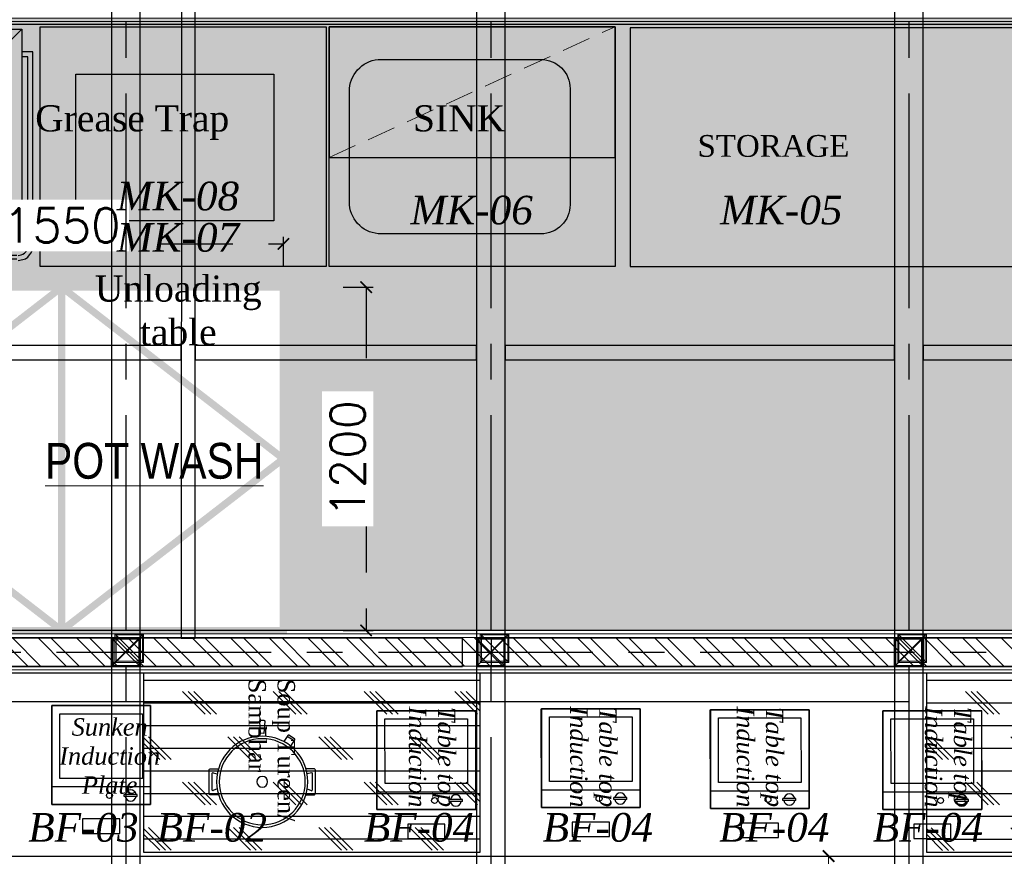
# Model space of a CAD drawing. Header units: inches. Extents: x -1008743 to -388065, y -1380311 to -642022.
# Tile 65 of 85: x -520723 to -517280, y -667463 to -664538. Entities that reach past the tile are written whole.
import ezdxf
from ezdxf.xclip import XClip

# ---------------------------------------------------------------- set-up
doc = ezdxf.new("R2010")
doc.units = ezdxf.units.IN
doc.header["$LTSCALE"] = 1000
doc.header["$MEASUREMENT"] = 0
doc.header["$XCLIPFRAME"] = 0
doc.header["$PDMODE"] = 35
for name, pattern in [('CENTER2', [1.125, 0.75, -0.125, 0.125, -0.125]), ('General Arrangement Plan$0$( Hidden )', [0.375, 0.25, -0.125]), ('General Arrangement Plan$1$DASHED', [0.75, 0.5, -0.25]), ('HIDDEN', [0.375, 0.25, -0.125])]:
    doc.linetypes.add(name, pattern=pattern)
for name, color, linetype, lineweight in [('2020 HVAC TRAP DOOR', 155, 'HIDDEN', 15), ('General Arrangement Plan$0$DIM', 7, 'Continuous', 13), ('General Arrangement Plan$0$TEXT', 7, 'Continuous', 5), ('General Arrangement Plan$1$01_WALL-INTERNAL', 250, 'Continuous', 13), ('General Arrangement Plan$1$A-HATCH', 15, 'Continuous', 0), ('General Arrangement Plan$1$Finishes', 5, 'Continuous', 13), ('General Arrangement Plan$1$PLASTER', 252, 'Continuous', 13), ('General Arrangement Plan$1$TILES', 104, 'Continuous', 9), ('General Arrangement Plan$1$TXT', 6, 'Continuous', 20), ('General Arrangement Plan$1$WALL NEW', 6, 'Continuous', 13)]:
    doc.layers.add(name, color=color, linetype=linetype, lineweight=lineweight)
for name, color, linetype in [('A-ANNO-DIMS-30', 7, 'Continuous'), ('Elevation hatch', 7, 'Continuous'), ('General Arrangement Plan$1$Equipment', 5, 'Continuous'), ('General Arrangement Plan$1$Equipment Name', 7, 'Continuous'), ('IFF-35 HEAVY', 100, 'Continuous'), ('M-HVAC-INSULATION', 7, 'Continuous')]:
    doc.layers.add(name, color=color, linetype=linetype)
doc.layers.add('General Arrangement Plan$1$MS', color=7, linetype='Continuous', lineweight=0, true_color=0x3c5977)
doc.styles.add('General Arrangement Plan$1$Standard', font='ARIALN.TTF')
doc.styles.add('General Arrangement Plan$1$style 2', font='arial.ttf', dxfattribs={"height": 25})
doc.styles.add('General Arrangement Plan$1$style12', font='BOOKOSI.TTF')
doc.styles.get("Standard").update_dxf_attribs({"font": 'txt.shx'})
doc.dimstyles.new('General Arrangement Plan$1$TFS-Dim', dxfattribs={"dimtxt": 120, "dimasz": 40, "dimexe": 25, "dimexo": 25, "dimgap": 4.5, "dimtad": 1, "dimdec": 0, "dimzin": 0, "dimdsep": 46, "dimtxsty": 'General Arrangement Plan$1$Standard', "dimblk": 'General Arrangement Plan$1$_ArchTick', "dimcen": 0.09, "dimdle": 2, "dimclrd": 256, "dimclre": 8, "dimadec": 0, "dimazin": 0, "dimtfac": 1, "dimtdec": 0, "dimtofl": 0, "dimtmove": 1, "dimatfit": 3, "dimfxl": 1, "dimtolj": 1, "dimtzin": 0, "dimlwd": -1, "dimlwe": -1, "dimarcsym": 0})
doc.dimstyles.new('TFS-Dim', dxfattribs={"dimtxt": 120, "dimasz": 40, "dimexe": 25, "dimexo": 25, "dimgap": 4.5, "dimtad": 1, "dimdec": 0, "dimzin": 0, "dimdsep": 46, "dimtxsty": 'Standard', "dimblk": 'ARCHTICK', "dimcen": 0.09, "dimdle": 2, "dimclrd": 256, "dimclre": 8, "dimadec": 0, "dimazin": 0, "dimtfac": 1, "dimtdec": 0, "dimtofl": 0, "dimtmove": 1, "dimatfit": 3, "dimfxl": 1, "dimtolj": 1, "dimtzin": 0, "dimlwd": -1, "dimlwe": -1, "dimarcsym": 0})

# ---------------------------------------------------------------- blocks, each defined once
blk = doc.blocks.new('General Arrangement Plan$1$A$C6bc40300')
at = {"layer": 'General Arrangement Plan$1$Equipment'}
blk.add_line((-106.3, 143.5, 0), (-82.2, 157.9, 0), dxfattribs=at)
at = {"layer": 'General Arrangement Plan$1$Equipment', "elevation": 0}
blk.add_lwpolyline([(-1.6, 166.6), (9.6, 166.4), (13.7, 207.8, 0.435736), (10.5, 211.4), (-0.2, 211.6, 0.435736), (-3.6, 208.2)], format="xyb", close=True, dxfattribs=at)
at = {"layer": 'General Arrangement Plan$1$Equipment'}
for points in [[(-2.4, 183.9), (-6.6, 184), (-7.3, 156.9)], [(14.9, 156.3), (15.5, 183.5), (11.3, 183.6)]]:
    blk.add_lwpolyline(points, dxfattribs=at)
at = {"layer": 'General Arrangement Plan$1$Equipment', "elevation": 0}
blk.add_lwpolyline([(-94.8, 125.3), (-95.2, 125), (-108.3, 146.9, -0.414214), (-107.4, 150.5), (-87.8, 162.2, -0.414214), (-84.2, 161.3), (-71.3, 139.9)], format="xyb", dxfattribs=at)
at = {"layer": 'General Arrangement Plan$1$Equipment'}
for points in [[(-151.5, -41.3), (-178.5, -40.6, -0.414214), (-183.7, -35.2), (-181.8, 44, -0.414214), (-176.4, 49.2), (-149.3, 48.5)], [(-155.7, -20.5), (-169.4, -26.5, -0.546975), (-173.1, -24), (-171.7, 32.8, -0.484342), (-168.4, 35.3), (-153.8, 31.5)], [(149.3, -48.5), (176.4, -49.2, 0.414214), (181.8, -44), (183.7, 35.2, 0.414214), (178.5, 40.6), (151.5, 41.3)], [(154.5, -28), (167.9, -34.6, 0.546975), (171.7, -32.3), (173.1, 24.5, 0.484342), (169.9, 27.1), (155.2, 24)]]:
    blk.add_lwpolyline(points, format="xyb", dxfattribs=at)
for radius in [157, 18.5]:
    blk.add_circle((0, 0), radius, dxfattribs=at)
at = {"layer": 'General Arrangement Plan$1$Equipment', "color": 252}
blk.add_circle((0, 0), 148.1, dxfattribs=at)
blk = doc.blocks.new('General Arrangement Plan$1$A$C39a67eb1')
at = {"layer": 'General Arrangement Plan$1$Equipment'}
for p, q in [((-312.4, 45.3), (-312.4, 90.7)), ((-312.4, 90.7), (-305.7, 90.7)), ((-305.7, 48.9), (-305.7, 90.7)), ((-305.7, 45.3), (-305.7, 90.7)), ((-312.4, 45.3), (-305.7, 45.3))]:
    blk.add_line(p, q, dxfattribs=at)
at = {"layer": 'General Arrangement Plan$1$Equipment', "linetype": 'General Arrangement Plan$1$DASHED', "ltscale": 100}
for points in [[(-340, -0.4), (-340, 339.6), (0, 340), (0, 0)], [(-340, -0.4), (-340, 339.6), (-278.7, 339.7), (-278.7, -0.3)], [(-250.8, 27.6), (-250.8, 311.8), (-27.8, 312.1), (-27.9, 27.8)]]:
    blk.add_lwpolyline(points, close=True, dxfattribs=at)
at = {"layer": 'General Arrangement Plan$1$Equipment'}
blk.add_lwpolyline([(0, -0.4), (0, 339.6), (-340, 339.6), (-340, -0.4)], close=True, dxfattribs=at)
blk.add_circle((-309.1, 141.3), 10.2, dxfattribs=at)
for start, end in [(100.1366, 259.9648), (280.1366, 79.9648)]:
    blk.add_arc((-309.1, 68), 19.1, start, end, dxfattribs=at)
blk = doc.blocks.new('General Arrangement Plan$1$A$C14e96dd0')
at = {"layer": 'General Arrangement Plan$1$Equipment'}
blk.add_lwpolyline([(-234, 50), (-106, 50), (-106, 100), (-234, 100)], close=True, dxfattribs=at)
at = {"layer": 'General Arrangement Plan$1$Equipment', "rotation": 270}
blk.add_blockref('General Arrangement Plan$1$A$C39a67eb1', (-339.6, -340), dxfattribs=at)
blk = doc.blocks.new('General Arrangement Plan$1$_ArchTick')
at = {"color": 0, "linetype": 'ByBlock', "const_width": 0.15}
blk.add_lwpolyline([(-0.5, -0.5), (0.5, 0.5)], dxfattribs=at)
blk = doc.blocks.new('*D397')
at = {"layer": 'Defpoints', "color": 0}
for p in [(8563.7, 10743.6), (8676.4, 10743.6), (8563.7, 9593.6)]:
    blk.add_point(p, dxfattribs=at)
at = {"layer": 'General Arrangement Plan$0$DIM', "color": 8, "linetype": 'General Arrangement Plan$0$( Hidden )'}
for p, q in [((8588.7, 10743.6), (8701.4, 10743.6)), ((8588.7, 9593.6), (8701.4, 9593.6))]:
    blk.add_line(p, q, dxfattribs=at)
at = {"layer": 'General Arrangement Plan$0$DIM', "color": 8}
blk.add_line((8676.4, 9591.6), (8676.4, 10745.6), dxfattribs=at)
at = {"layer": 'General Arrangement Plan$0$DIM', "color": 8, "xscale": 40, "yscale": 40, "zscale": 40}
for p, rotation in [((8676.4, 10743.6), 90), ((8676.4, 9593.6), 270)]:
    blk.add_blockref('General Arrangement Plan$1$_ArchTick', p, dxfattribs=dict(at, rotation=rotation))
at = {"layer": 'General Arrangement Plan$0$DIM', "color": 0, "insert": (8610.6, 10168.6), "char_height": 120, "attachment_point": 5, "rotation": 90, "style": 'General Arrangement Plan$1$Standard'}
blk.add_mtext('\\A1;1150', dxfattribs=at)
blk = doc.blocks.new('*U407')
at = {"layer": 'General Arrangement Plan$1$A-HATCH', "lineweight": -2, "true_color": 0x939598}
h = blk.add_hatch(dxfattribs=at)
h.set_pattern_fill('ANSI32', color=252, scale=0.4)
h.set_pattern_definition([(45, (-520.4093, 0), (-2.694077, 2.694077), []), (45, (-518.6132, 0), (-2.694077, 2.694077), [])])
h.paths.add_polyline_path([(-346.02, 1), (-346.02, 5), (-120.06, 5), (-120.06, 1)])
at = {"layer": 'General Arrangement Plan$1$Finishes'}
blk.add_lwpolyline([(-347.02, 6), (-119.06, 6), (-119.06, 0), (-347.02, 0)], close=True, dxfattribs=at)
at = {"layer": 'General Arrangement Plan$1$WALL NEW'}
for points in [[(-346.52, 5.5), (-119.56, 5.5), (-119.56, 0.5), (-346.52, 0.5)], [(-346.02, 5), (-120.06, 5), (-120.06, 1), (-346.02, 1)]]:
    blk.add_lwpolyline(points, close=True, dxfattribs=at)
blk = doc.blocks.new('General Arrangement Plan$1$A$C0642dd72')
at = {"layer": 'General Arrangement Plan$1$MS', "ltscale": 10}
for p, q in [((5980.3, 10397), (6080.3, 10497)), ((6080.3, 10397), (5980.3, 10497)), ((7257.4, 10397), (7357.4, 10497)), ((7357.4, 10397), (7257.4, 10497)), ((8717.5, 10397), (8817.5, 10497)), ((8817.5, 10397), (8717.5, 10497))]:
    blk.add_line(p, q, dxfattribs=at)
for points in [[(5980.3, 10397), (6080.3, 10397), (6080.3, 10497), (5980.3, 10497)], [(5984.3, 10401), (6076.3, 10401), (6076.3, 10493), (5984.3, 10493)], [(7257.4, 10397), (7357.4, 10397), (7357.4, 10497), (7257.4, 10497)], [(7261.4, 10401), (7353.4, 10401), (7353.4, 10493), (7261.4, 10493)], [(8717.5, 10397), (8817.5, 10397), (8817.5, 10497), (8717.5, 10497)], [(8721.5, 10401), (8813.5, 10401), (8813.5, 10493), (8721.5, 10493)]]:
    blk.add_lwpolyline(points, close=True, dxfattribs=at)
blk = doc.blocks.new('*U471')
at = {"layer": 'General Arrangement Plan$1$TILES'}
h = blk.add_hatch(dxfattribs=at)
h.set_pattern_fill('ZIGZAG', color=256, scale=50, angle=45)
h.set_pattern_definition([(45, (0, 0), (1e-12, 8.838834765), [6.25, -6.25]), (135, (4.4194, 4.4194), (-8.838834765, 1e-12), [6.25, -6.25])])
h.paths.add_polyline_path([(91188.8, -853991.2), (91188.8, -854001.2), (100018.5, -854001.2), (100018.5, -853991.2)])
blk.add_lwpolyline([(100018.5, -854001.2), (100018.5, -853991.2), (91188.8, -853991.2), (91188.8, -854001.2)], close=True, dxfattribs=at)
blk = doc.blocks.new('*U472')
at = {"layer": 'General Arrangement Plan$1$PLASTER'}
h = blk.add_hatch(dxfattribs=at)
h.set_pattern_fill('AR-SAND', color=256, scale=5, angle=90)
h.set_pattern_definition([(172.5, (-726867.071, -969433.78), (-6.58963561, -7.03506592), [0, -7.6, 0, -8.5, 0, -8.125]), (142.5, (-726867.071, -969433.78), (-16.23489865, -3.72068755), [0, -4.1, 0, -6.85, 0, -2.625]), (102.5, (-726862.722, -969438.128), (-11.030161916, 10.990146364), [0, -2.5, 0, -9, 0, -11.75]), (92.5, (-726862.722, -969438.128), (-13.73131425, 7.52521082), [0, -1.25, 0, -5.9, 0, -6.75])])
h.paths.add_polyline_path([(111689.8, -848190.3), (111689.8, -848202.3), (120539.6, -848202.3), (120539.6, -848190.3)])
blk.add_lwpolyline([(120539.6, -848202.3), (120539.6, -848190.3), (111689.8, -848190.3), (111689.8, -848202.3)], close=True, dxfattribs=at)
blk = doc.blocks.new('General Arrangement Plan$0$A$C49c51ee7')
at = {"layer": 'General Arrangement Plan$1$Equipment'}
for points in [[(17.7, 796.4), (11.9, 789)], [(26.7, 802.4), (17.7, 796.4)], [(35.6, 805.3), (26.7, 802.4)], [(51.9, 808.3), (35.6, 805.3)], [(56.3, 803.8), (686.7, 803.8)], [(700, 805.3), (689.6, 808.3)], [(708.9, 802.4), (700, 805.3)], [(717.8, 796.4), (708.9, 802.4)], [(725.2, 789), (717.8, 796.4)], [(1.4, 771.2), (0, 762.3)], [(5.9, 781.6), (1.4, 771.2)], [(11.9, 789), (5.9, 781.6)], [(19.3, 766.7), (17.7, 759.3)], [(20.8, 772.7), (19.3, 766.7)], [(25.2, 778.6), (20.8, 772.7)], [(29.7, 783), (25.2, 778.6)], [(35.6, 786.1), (29.7, 783)], [(41.5, 789), (35.6, 786.1)], [(51.9, 790.5), (41.5, 789)], [(56.3, 790.5), (686.7, 790.5)], [(694.1, 789), (688.1, 790.5)], [(701.5, 786.1), (694.1, 789)], [(705.9, 783), (701.5, 786.1)], [(710.4, 778.6), (705.9, 783)], [(714.9, 772.7), (710.4, 778.6)], [(717.8, 766.7), (714.9, 772.7)], [(719.3, 756.4), (717.8, 766.7)], [(729.7, 781.6), (725.2, 789)], [(734.1, 771.2), (729.7, 781.6)], [(737.1, 756.4), (734.1, 771.2)], [(0, 754.9), (0, 78.6)], [(17.7, 754.9), (17.7, 96.4)], [(38.5, 750.4), (701.5, 750.4)], [(701.5, 750.4), (701.5, 0), (38.5, 0), (38.5, 750.4)], [(109.7, 679.3), (38.5, 750.4)], [(630.3, 679.3), (701.5, 750.4)], [(719.3, 754.9), (719.3, 96.4)], [(737.1, 754.9), (737.1, 78.6)], [(109.7, 679.3), (630.3, 679.3)], [(109.7, 71.2), (109.7, 679.3)], [(630.3, 679.3), (630.3, 71.2)], [(0, 78.6), (38.5, 78.6)], [(17.7, 96.4), (38.5, 96.4)], [(109.7, 71.2), (38.5, 0)], [(630.3, 71.2), (109.7, 71.2)], [(630.3, 71.2), (701.5, 0)], [(719.3, 96.4), (701.5, 96.4)], [(737.1, 78.6), (701.5, 78.6)]]:
    blk.add_lwpolyline(points, dxfattribs=at)
blk = doc.blocks.new('_ArchTick')
at = {"color": 0, "linetype": 'ByBlock', "const_width": 0.15}
blk.add_lwpolyline([(-0.5, -0.5), (0.5, 0.5)], dxfattribs=at)
blk = doc.blocks.new('*D492')
at = {"layer": 'A-ANNO-DIMS-30', "color": 8, "linetype": 'HIDDEN'}
for p, q in [((-521351.3, -665401.7), (-521351.3, -665296.7)), ((-519801.3, -665401.7), (-519801.3, -665296.7))]:
    blk.add_line(p, q, dxfattribs=at)
at = {"layer": 'A-ANNO-DIMS-30', "linetype": 'HIDDEN'}
blk.add_line((-521353.3, -665321.7), (-519799.3, -665321.7), dxfattribs=at)
at = {"layer": 'Defpoints', "color": 0, "ltscale": 10}
for p in [(-519801.3, -665321.7), (-521351.3, -665473), (-519801.3, -665473)]:
    blk.add_point(p, dxfattribs=at)
at = {"layer": 'A-ANNO-DIMS-30', "ltscale": 10, "xscale": 40, "yscale": 40, "zscale": 40, "rotation": 180}
blk.add_blockref('_ArchTick', (-521351.3, -665321.7), dxfattribs=at)
at = {"layer": 'A-ANNO-DIMS-30', "ltscale": 10, "xscale": 40, "yscale": 40, "zscale": 40}
blk.add_blockref('_ArchTick', (-519801.3, -665321.7), dxfattribs=at)
at = {"layer": 'A-ANNO-DIMS-30', "color": 0, "ltscale": 10, "insert": (-520576.3, -665257.2), "char_height": 120, "attachment_point": 5, "bg_fill": 3, "box_fill_scale": 1.25, "bg_fill_color": 257, "bg_fill_transparency": 0}
blk.add_mtext('\\A1;1550', dxfattribs=at)
blk = doc.blocks.new('*D493')
at = {"layer": 'A-ANNO-DIMS-30', "color": 8, "linetype": 'HIDDEN'}
for p, q in [((-519592, -665473), (-519487, -665473)), ((-519592, -666673), (-519487, -666673))]:
    blk.add_line(p, q, dxfattribs=at)
at = {"layer": 'A-ANNO-DIMS-30', "linetype": 'HIDDEN'}
blk.add_line((-519512, -665471), (-519512, -666675), dxfattribs=at)
at = {"layer": 'Defpoints', "color": 0, "ltscale": 10}
for p in [(-519801.3, -665473), (-519801.3, -666673), (-519512, -666673)]:
    blk.add_point(p, dxfattribs=at)
at = {"layer": 'A-ANNO-DIMS-30', "ltscale": 10, "xscale": 40, "yscale": 40, "zscale": 40}
for p, rotation in [((-519512, -665473), 90), ((-519512, -666673), 270)]:
    blk.add_blockref('_ArchTick', p, dxfattribs=dict(at, rotation=rotation))
at = {"layer": 'A-ANNO-DIMS-30', "color": 0, "ltscale": 10, "insert": (-519576.5, -666073), "char_height": 120, "attachment_point": 5, "rotation": 90, "bg_fill": 3, "box_fill_scale": 1.25, "bg_fill_color": 257, "bg_fill_transparency": 0}
blk.add_mtext('\\A1;1200', dxfattribs=at)
blk = doc.blocks.new('latout')
at = {"color": 252, "linetype": 'CENTER2'}
for p, q in [((-8375, 13525.7), (-8375, -289.9)), ((-7099, 13525.7), (-7099, -289.9)), ((-5638, 13525.7), (-5638, -289.8)), ((1132.6, 10447), (-14586.6, 10447))]:
    blk.add_line(p, q, dxfattribs=at)
at = {"ltscale": 10}
for p, q in [((-8425, 10397), (-8325, 10497)), ((-8325, 10397), (-8425, 10497)), ((-7149, 10397), (-7049, 10497)), ((-7049, 10397), (-7149, 10497)), ((-5687.8, 10397), (-5587.8, 10497)), ((-5587.8, 10397), (-5687.8, 10497))]:
    blk.add_line(p, q, dxfattribs=at)
at = {"color": 3, "ltscale": 10}
for points in [[(-8325, 10497), (-8325, 12709.7), (-8425, 12709.7), (-8425, 10497)], [(-7049, 10497), (-7049, 12709.7), (-7149, 12709.7), (-7149, 10497)], [(-5587.8, 10497), (-5587.8, 12709.7), (-5687.8, 12709.7), (-5687.8, 10497)], [(-10044.9, 10397), (-8425, 10397), (-8425, 10497), (-10044.9, 10497)], [(-8325, 10397), (-7198.5, 10397), (-7198.5, 10497), (-8325, 10497)], [(-7098.5, 10397), (-5687.8, 10397), (-5687.8, 10497), (-7098.5, 10497)], [(-5587.8, 10397), (-2104.6, 10397), (-2104.6, 10497), (-5587.8, 10497)], [(-8325, 4880), (-8325, 10397), (-8425, 10397), (-8425, 4880)], [(-7049, 4880), (-7049, 10397), (-7149, 10397), (-7149, 4880)], [(-5587.8, 4880), (-5587.8, 10397), (-5687.8, 10397), (-5687.8, 4880)]]:
    blk.add_lwpolyline(points, close=True, dxfattribs=at)
at = {"color": 6, "ltscale": 10}
blk.add_lwpolyline([(-8133.4, 10497), (-8133.3, 12709.7), (-8181.3, 12709.7), (-8181.4, 10497)], close=True, dxfattribs=at)
at = {"color": 30, "ltscale": 10}
for points in [[(-9033.4, 11469.7), (-8181.4, 11469.6), (-8181.4, 11519.6), (-9033.4, 11519.7)], [(-8133.4, 11469.7), (-7149, 11469.6), (-7149, 11519.6), (-8133.4, 11519.7)], [(-7049, 11469.6), (-5687.8, 11469.5), (-5687.8, 11519.5), (-7049, 11519.6)], [(-5587.7, 11469.6), (-4298.1, 11469.5), (-4298.1, 11519.5), (-5587.7, 11519.6)]]:
    blk.add_lwpolyline(points, close=True, dxfattribs=at)
at = {"color": 4, "ltscale": 10}
for points in [[(-8425, 10397), (-8325, 10397), (-8325, 10497), (-8425, 10497)], [(-8421, 10401), (-8329, 10401), (-8329, 10493), (-8421, 10493)], [(-7149, 10397), (-7049, 10397), (-7049, 10497), (-7149, 10497)], [(-7145, 10401), (-7053, 10401), (-7053, 10493), (-7145, 10493)], [(-5687.8, 10397), (-5587.8, 10397), (-5587.8, 10497), (-5687.8, 10497)], [(-5683.8, 10401), (-5591.8, 10401), (-5591.8, 10493), (-5683.8, 10493)]]:
    blk.add_lwpolyline(points, close=True, dxfattribs=at)
blk = doc.blocks.new('General Arrangement Plan')
at = {"layer": 'General Arrangement Plan$1$Equipment', "linetype": 'General Arrangement Plan$1$DASHED', "lineweight": 0, "ltscale": 0.2}
blk.add_line((6929.8, 13185.8), (7929.4, 13643), dxfattribs=at)
at = {"layer": 'General Arrangement Plan$1$Equipment'}
for points in [[(5919.5, 13643), (6919.7, 13643), (6919.7, 12804.8), (5919.5, 12804.8)], [(6929.8, 13643), (7929.4, 13643), (7929.4, 12804.8), (6929.8, 12804.8)], [(7982.4, 12804.8), (9482.3, 12804.8), (9482.3, 13639), (7982.4, 13639)]]:
    blk.add_lwpolyline(points, close=True, dxfattribs=at)
at = {"layer": 'General Arrangement Plan$1$Equipment', "ltscale": 0.2}
blk.add_lwpolyline([(6929.8, 13185.8), (7929.4, 13185.8), (7929.4, 13643), (6929.8, 13643)], close=True, dxfattribs=at)
at = {"layer": 'General Arrangement Plan$1$Equipment'}
blk.add_lwpolyline([(7112.1, 13528.7), (7670.8, 13528.7, -0.414214), (7772.4, 13427), (7772.4, 13020.7, -0.414214), (7670.8, 12919.1), (7112.1, 12919.1, -0.396299), (7001.4, 13020.7), (7001.4, 13427, -0.396299)], format="xyb", close=True, dxfattribs=at)
at = {"layer": 'General Arrangement Plan$1$Equipment', "ltscale": 0.7}
blk.add_lwpolyline([(6736.4, 13477.6), (6736.4, 12964), (6044.5, 12964), (6044.5, 13477.6)], close=True, dxfattribs=at)
at = {"layer": 'General Arrangement Plan$1$Equipment', "color": 32, "ltscale": 0.2}
blk.add_lwpolyline([(4407.7, 10743.6), (10108.5, 10743.6), (10108.5, 11382.6), (4407.7, 11382.6)], close=True, dxfattribs=at)
at = {"color": 7, "rotation": 180}
blk.add_blockref('General Arrangement Plan$0$A$C49c51ee7', (5894.3, 13634.3), dxfattribs=at)
at = {"layer": 'General Arrangement Plan$1$01_WALL-INTERNAL', "xscale": -25, "yscale": 25, "zscale": 25, "rotation": 180}
blk.add_blockref('*U407', (13084.9, 11532.6), dxfattribs=at)
at = {"layer": 'General Arrangement Plan$1$Equipment', "xscale": 1.016002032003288, "yscale": 1.016002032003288, "zscale": 1.016002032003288, "rotation": 180}
for p in [(5960.1, 10924.2), (7672.1, 10913.5), (7097, 10906.5), (8262.9, 10910), (8866.4, 10906.5)]:
    blk.add_blockref('General Arrangement Plan$1$A$C14e96dd0', p, dxfattribs=at)
at = {"layer": 'General Arrangement Plan$1$Equipment', "ltscale": 50, "xscale": -1.016002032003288, "yscale": 1.016002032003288, "zscale": 1.016002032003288, "rotation": 358.6142291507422}
blk.add_blockref('General Arrangement Plan$1$A$C6bc40300', (6695.9, 11003.6), dxfattribs=at)
at = {"layer": 'General Arrangement Plan$1$MS', "ltscale": 10}
blk.add_blockref('General Arrangement Plan$1$A$C0642dd72', (200.7, 1023.9), dxfattribs=at)
at = {"layer": 'General Arrangement Plan$1$PLASTER', "xscale": -1, "rotation": 180}
blk.add_blockref('*U472', (-107289.1, -834528.7), dxfattribs=at)
at = {"layer": 'General Arrangement Plan$1$TILES'}
blk.add_blockref('*U471', (-86778, 867652.9), dxfattribs=at)
at = {"layer": 'General Arrangement Plan$0$TEXT', "color": 1, "char_height": 100, "width": 54.555, "attachment_point": 7, "style": 'General Arrangement Plan$1$Standard'}
for s, insert in [('{\\fTimes New Roman|b0|i1|c0|p18;MK-08}', (6187.2, 12999.7)), ('{\\fTimes New Roman|b0|i1|c0|p18;MK-06}', (7214.2, 12950.7)), ('{\\fTimes New Roman|b0|i1|c0|p18;MK-07}', (6187.2, 12855.1))]:
    blk.add_mtext(s, dxfattribs=dict(at, insert=insert))
at = {"layer": 'General Arrangement Plan$0$TEXT', "color": 1, "char_height": 100, "attachment_point": 7, "style": 'General Arrangement Plan$1$Standard'}
for s, insert in [('{\\fTimes New Roman|b0|i1|c0|p18;MK-05}', (8296.8, 12950.7)), ('{\\fTimes New Roman|b0|i1|c0|p18;BF-03}', (5877.8, 10792.6)), ('{\\fTimes New Roman|b0|i1|c0|p18;BF-02}', (6326.6, 10792.6)), ('{\\fTimes New Roman|b0|i1|c0|p18;BF-04}', (7051.3, 10792.6)), ('{\\fTimes New Roman|b0|i1|c0|p18;BF-04}', (7676.5, 10792.6)), ('{\\fTimes New Roman|b0|i1|c0|p18;BF-04}', (8293.3, 10792.6)), ('{\\fTimes New Roman|b0|i1|c0|p18;BF-04}', (8830.6, 10792.6))]:
    blk.add_mtext(s, dxfattribs=dict(at, insert=insert))
at = {"layer": 'General Arrangement Plan$1$Equipment Name', "color": 0, "attachment_point": 3, "style": 'General Arrangement Plan$1$style12'}
for s, insert, char_height, width in [('Grease Trap', (6580.6, 13368.6), 91.44, 694.851), ('SINK', (7545.4, 13368.6), 91.44, 694.851), ('STORAGE', (8748.9, 13264.5), 76.2, 665.805), ('\\pxqc;Unloading table', (6749.7, 12773.5), 91.44, 694.851)]:
    blk.add_mtext(s, dxfattribs=dict(at, insert=insert, char_height=char_height, width=width))
at = {"layer": 'General Arrangement Plan$1$Equipment Name', "color": 0, "insert": (6810.6, 10741.3), "char_height": 60.96, "width": 622.304, "attachment_point": 3, "rotation": 270, "style": 'General Arrangement Plan$1$style12'}
blk.add_mtext('\\A1;\\pxql;Soup Tureen/\\PSambhar', dxfattribs=at)
at = {"layer": 'General Arrangement Plan$1$Equipment Name', "char_height": 60.96, "width": 514.034, "style": 'General Arrangement Plan$1$style 2'}
for s, insert, attachment_point, rotation in [('\\A1;\\pxqc;{\\fBookman Old Style|b0|i1|c0|p18;Table top\\PInduction }', (7371.1, 11347.3), 1, 269.9919), ('\\A1;\\pxqc;{\\fBookman Old Style|b0|i1|c0|p18;Table top\\PInduction }', (7935.1, 11347.3), 1, 269.9919), ('\\A1;\\pxqc;{\\fBookman Old Style|b0|i1|c0|p18;Table top\\PInduction }', (8517.9, 11347.3), 1, 269.9919), ('\\A1;\\pxqc;{\\fBookman Old Style|b0|i1|c0|p18;Table top\\PInduction }', (9175.4, 11347.3), 1, 269.9919), ('\\A1;\\pxqc;{\\fBookman Old Style|b0|i1|c0|p18;Sunken\\PInduction \\PPlate}', (5905.4, 10960.5), 7, 0.0081)]:
    blk.add_mtext(s, dxfattribs=dict(at, insert=insert, attachment_point=attachment_point, rotation=rotation))
at = {"layer": 'General Arrangement Plan$1$TXT', "insert": (6318.1, 12124.7), "char_height": 125, "width": 2265.161, "attachment_point": 5, "style": 'General Arrangement Plan$1$Standard'}
blk.add_mtext('{\\LPOT WASH}', dxfattribs=at)
at = {"layer": 'General Arrangement Plan$0$DIM', "color": 9, "true_color": 0xc7c8ca}
dim = blk.add_linear_dim(base=(8676.4, 10743.6), p1=(8563.7, 9593.6), p2=(8563.7, 10743.6), angle=90, dimstyle='General Arrangement Plan$1$TFS-Dim', override={"dimclrd": 8}, dxfattribs=at)
dim.commit()
dim.dimension.update_dxf_attribs({"geometry": '*D397', "text_midpoint": (8610.6, 10168.6)})

msp = doc.modelspace()

# ---------------------------------------------------------------- hatches: boundary and pattern name
at = {"layer": 'M-HVAC-INSULATION'}
h = msp.add_hatch(dxfattribs=at)
h.set_pattern_fill('DOTS', scale=50)
h.set_pattern_definition([(0, (-496533, -668672.15), (39.6875, 79.375), [0, -79.375])])
h.paths.add_polyline_path([(-513397.7, -664590), (-513397.7, -665814), (-515785, -665813.6), (-515785, -664589.6)])
h.paths.add_polyline_path([(-513946.8, -669505.6), (-513946.8, -666673), (-512866.8, -666673), (-512866.8, -669505.6)])
edge = h.paths.add_edge_path()
edge.add_line((-520586.8, -666673), (-521351.3, -666673))
edge.add_line((-521351.3, -666673), (-521351.3, -665473))
edge.add_line((-521351.3, -665473), (-519801.3, -665473))
edge.add_line((-519801.3, -665473), (-519801.3, -666673))
edge.add_line((-519801.3, -666673), (-513957.3, -666673))
edge.add_line((-513957.3, -666673), (-513957.3, -672249.4))
edge.add_line((-513957.3, -672249.4), (-511990.2, -672249.4))
edge.add_line((-511990.2, -672249.4), (-511990.2, -665468.9))
edge.add_arc((-511992.2, -665468.9), 2, 0, 90)
edge.add_line((-511992.2, -665466.9), (-513330.6, -665466.9))
edge.add_line((-513330.6, -665466.9), (-513330.6, -664553.9))
edge.add_line((-513330.6, -664553.9), (-522160.4, -664553.9))
edge.add_line((-522160.4, -664553.9), (-522161.8, -666673))
edge.add_line((-522161.8, -666673), (-520586.8, -666673))

# ---------------------------------------------------------------- linework, layer by layer
at = {"layer": 'IFF-35 HEAVY', "ltscale": 100}
msp.add_lwpolyline([(-513957.3, -672249.4), (-513957.3, -666673), (-522161.8, -666673), (-522160.4, -664553.9), (-513330.6, -664553.9), (-513330.6, -665466.9), (-511992.2, -665466.9, -0.414214), (-511990.2, -665468.9), (-511990.2, -672249.4), (-513957.3, -672249.4)], format="xyb", dxfattribs=at)

# ---------------------------------------------------------------- next in the draw order: block references
at = {"color": 7}
ref = msp.add_blockref('General Arrangement Plan', (-526571.1, -678205.6), dxfattribs=at)
XClip(ref).set_block_clipping_path([(48.7190010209, -107.5186207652), (15251.6043912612, 15253.5715002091)])

# ---------------------------------------------------------------- next in the draw order: hatches: boundary and pattern name
at = {"layer": 'Elevation hatch', "true_color": 0x939598}
h = msp.add_hatch(dxfattribs=at)
h.set_pattern_fill('CORK', color=252, scale=25)
h.set_pattern_definition([(0, (-546625.82, -668672.15), (0, 79.375), []), (135, (-546586.14, -668711.84), (-158.75, -158.75), [112.2532, -112.2532]), (135, (-546566.3, -668711.84), (-158.75, -158.75), [112.2532, -112.2532]), (135, (-546546.45, -668711.84), (-158.75, -158.75), [112.2532, -112.2532])])
h.paths.add_polyline_path([(-520290.4, -667448.3), (-520290.4, -666823), (-519112.8, -666823), (-519112.8, -667448.3)])
h = msp.add_hatch(dxfattribs=at)
h.set_pattern_fill('CORK', color=252, scale=25)
h.set_pattern_definition([(0, (-543888.28, -668672.41), (0, 79.375), []), (135, (-543848.6, -668712.1), (-158.75, -158.75), [112.2532, -112.2532]), (135, (-543828.75, -668712.1), (-158.75, -158.75), [112.2532, -112.2532]), (135, (-543808.9, -668712.1), (-158.75, -158.75), [112.2532, -112.2532])])
h.paths.add_polyline_path([(-517552.9, -667448.5), (-517552.9, -666823), (-516526, -666823), (-516526, -667448.5)])

# ---------------------------------------------------------------- next in the draw order: linework, layer by layer
at = {"color": 7}
for points in [[(-520290.4, -667448.3), (-519112.8, -667448.3), (-519112.8, -666823), (-520290.4, -666823)], [(-517552.9, -667448.5), (-516526, -667448.5), (-516526, -666823), (-517552.9, -666823)]]:
    msp.add_lwpolyline(points, close=True, dxfattribs=at)
at = {"ltscale": 10}
msp.add_lwpolyline([(-526332.1, -666921.9), (-517614.8, -666921.9), (-517614.8, -671739), (-526332.1, -671739)], close=True, dxfattribs=at)
at = {"layer": '2020 HVAC TRAP DOOR', "ltscale": 150, "const_width": 25}
for points in [[(-520576.3, -665473), (-521351.3, -666073), (-520576.3, -666673)], [(-520576.3, -665473), (-520576.3, -666673)], [(-520576.3, -665473), (-519801.3, -666073), (-520576.3, -666673)]]:
    msp.add_lwpolyline(points, dxfattribs=at)
msp.add_lwpolyline([(-521351.3, -666673), (-519801.3, -666673), (-519801.3, -665473), (-521351.3, -665473)], close=True, dxfattribs=at)

# ---------------------------------------------------------------- next in the draw order: dimensions: what is measured, and where the dimension line sits
at = {"layer": 'A-ANNO-DIMS-30', "color": 7}
dim = msp.add_linear_dim(base=(-519801.3, -665321.7), p1=(-521351.3, -665473), p2=(-519801.3, -665473), dimstyle='TFS-Dim', override={"dimfxl": 80, "dimfxlon": 1, "dimtfill": 1, "dimarcsym": 1}, dxfattribs=at)
dim.commit()
dim.dimension.update_dxf_attribs({"geometry": '*D492', "text_midpoint": (-520576.3, -665257.2)})

# ---------------------------------------------------------------- next in the draw order: dimensions: what is measured, and where the dimension line sits
dim = msp.add_linear_dim(base=(-519512, -666673), p1=(-519801.3, -665473), p2=(-519801.3, -666673), angle=90, dimstyle='TFS-Dim', override={"dimfxl": 80, "dimfxlon": 1, "dimtfill": 1, "dimarcsym": 1}, dxfattribs=at)
dim.commit()
dim.dimension.update_dxf_attribs({"geometry": '*D493', "text_midpoint": (-519576.5, -666073)})

# ---------------------------------------------------------------- next in the draw order: block references
at = {"ltscale": 10}
msp.add_blockref('latout', (-511976.8, -677196.7), dxfattribs=at)

doc.saveas('drawing.dxf')
